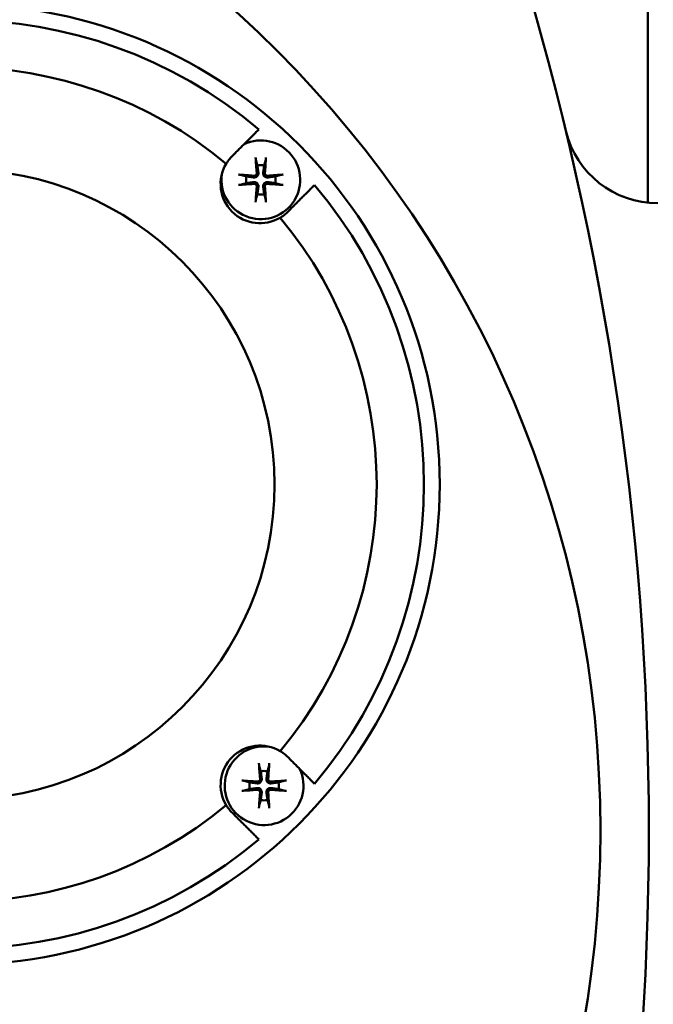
# Model space of a CAD drawing. Header units: millimetres. Extents: x -5840 to 12227, y -347 to 1782.
# Tile 9 of 31: x 710 to 751, y 1035 to 1098. Entities that reach past the tile are written whole.
import ezdxf

# ---------------------------------------------------------------- set-up
doc = ezdxf.new("R2010")
doc.units = ezdxf.units.MM
doc.header["$LTSCALE"] = 5
doc.layers.add('Видимый контур (ГОСТ)', color=7, linetype='Continuous', lineweight=50)
doc.layers.add('Размер (ГОСТ)', color=7, linetype='Continuous', lineweight=25)
doc.styles.add('Обычный текст (ГОСТ)', font='GOST Common Italic.ttf')
doc.dimstyles.new('Обычный (ГОСТ)', dxfattribs={"dimscale": 5, "dimtxt": 3.5, "dimasz": 3.5, "dimexe": 1, "dimexo": 0, "dimgap": 0.5, "dimtad": 1, "dimtxsty": 'Обычный текст (ГОСТ)', "dimblk": 'Filled-1', "dimcen": 0.09, "dimdle": 15, "dimclrd": 256, "dimclre": 256, "dimclrt": 256, "dimazin": 2, "dimtfac": 0.714286, "dimtdec": 3, "dimtmove": 0, "dimatfit": 3, "dimfxl": 1, "dimtolj": 1, "dimlwd": 25, "dimlwe": 25, "dimarcsym": 0})

# ---------------------------------------------------------------- blocks, each defined once
blk = doc.blocks.new('Filled-1')
at = {"color": 0}
for p, q in [((0, 0), (-1, 0.1429)), ((-1, 0.1429), (-1, -0.1429)), ((-1, 0), (0, 0)), ((-1, -0.1429), (0, 0))]:
    blk.add_line(p, q, dxfattribs=at)
at = {"color": 0, "flags": 128}
blk.add_lwpolyline([(-1, -0.1429), (0, 0), (-1, 0.1429), (-1, -0.1429)], dxfattribs=at)
at = {"color": 0}
blk.add_solid([(-1, -0.1429), (0, 0), (-1, 0.1429), (-1, -0.1429)], dxfattribs=at)
blk = doc.blocks.new('*D9')
at = {"layer": 'Defpoints', "color": 0, "linetype": 'Continuous', "transparency": 16777216}
for p in [(997.238, 1334.252), (997.238, 1076.505), (517.238, 1049.151)]:
    blk.add_point(p, dxfattribs=at)
at = {"layer": 'Размер (ГОСТ)', "linetype": 'Continuous', "lineweight": 25, "transparency": 16777216}
for p, q in [((517.238, 1049.151), (517.238, 1339.252)), ((997.238, 1076.505), (997.238, 1339.252)), ((534.738, 1334.252), (979.738, 1334.252))]:
    blk.add_line(p, q, dxfattribs=at)
at = {"layer": 'Размер (ГОСТ)', "linetype": 'Continuous', "lineweight": 25, "transparency": 16777216, "xscale": 17.5, "yscale": 17.5, "zscale": 17.5, "rotation": 180}
blk.add_blockref('Filled-1', (517.238, 1334.252), dxfattribs=at)
at = {"layer": 'Размер (ГОСТ)', "linetype": 'Continuous', "lineweight": 25, "transparency": 16777216, "xscale": 17.5, "yscale": 17.5, "zscale": 17.5}
blk.add_blockref('Filled-1', (997.238, 1334.252), dxfattribs=at)
at = {"layer": 'Размер (ГОСТ)', "linetype": 'Continuous', "lineweight": 25, "transparency": 16777216, "insert": (738.22, 1354.252), "char_height": 17.5, "attachment_point": 1, "style": 'Обычный текст (ГОСТ)'}
blk.add_mtext('\\A1;480', dxfattribs=at)
blk = doc.blocks.new('*D10')
at = {"layer": 'Defpoints', "color": 0, "linetype": 'Continuous', "transparency": 16777216}
for p in [(997.238, 1268.005), (677.238, 1193.005), (997.238, 1076.505)]:
    blk.add_point(p, dxfattribs=at)
at = {"layer": 'Размер (ГОСТ)', "linetype": 'Continuous', "lineweight": 25, "transparency": 16777216}
for p, q in [((677.238, 1193.005), (677.238, 1273.005)), ((997.238, 1076.505), (997.238, 1273.005)), ((694.738, 1268.005), (979.738, 1268.005))]:
    blk.add_line(p, q, dxfattribs=at)
at = {"layer": 'Размер (ГОСТ)', "linetype": 'Continuous', "lineweight": 25, "transparency": 16777216, "xscale": 17.5, "yscale": 17.5, "zscale": 17.5, "rotation": 180}
blk.add_blockref('Filled-1', (677.238, 1268.005), dxfattribs=at)
at = {"layer": 'Размер (ГОСТ)', "linetype": 'Continuous', "lineweight": 25, "transparency": 16777216, "xscale": 17.5, "yscale": 17.5, "zscale": 17.5}
blk.add_blockref('Filled-1', (997.238, 1268.005), dxfattribs=at)
at = {"layer": 'Размер (ГОСТ)', "linetype": 'Continuous', "lineweight": 25, "transparency": 16777216, "insert": (818.65, 1288.005), "char_height": 17.5, "attachment_point": 1, "style": 'Обычный текст (ГОСТ)'}
blk.add_mtext('\\A1;320', dxfattribs=at)

msp = doc.modelspace()

# ---------------------------------------------------------------- linework, layer by layer
at = {"layer": 'Видимый контур (ГОСТ)'}
msp.add_line((750.238, 1085.92), (750.238, 1124.505), dxfattribs=at)
for centre, radius in [((677.238, 1046.055), 70), ((706.552, 1068.039), 30.484), ((706.552, 1068.039), 20)]:
    msp.add_circle(centre, radius, dxfattribs=at)
for centre, radius, start, end in [((560.311, 1046.055), 190, 342.34384, 17.65616), ((706.552, 1068.039), 29.484, 49.85985, 130.14015), ((706.552, 1068.039), 26.484, 50.25181, 129.74819), ((750.878, 1091.886), 6, 193.52278, 270), ((725.681, 1087.379), 2.5, 172.32633, 114.97817), ((725.632, 1087.119), 2.5, 149.15058, 300.84942), ((725.681, 1087.379), 0.935, 76.76803, 103.23197), ((725.681, 1087.379), 0.935, 166.76803, 193.23197), ((725.681, 1087.379), 0.935, 346.76803, 13.23197), ((706.552, 1068.039), 29.484, 319.85985, 40.14015), ((725.681, 1087.379), 0.935, 256.76803, 283.23197), ((706.552, 1068.039), 26.484, 320.25181, 39.74819), ((725.632, 1048.958), 2.5, 59.15058, 210.84942), ((725.892, 1048.909), 2.5, 82.32633, 24.97817), ((725.892, 1048.909), 0.935, 76.76803, 103.23197), ((725.892, 1048.909), 0.935, 166.76803, 193.23197), ((725.892, 1048.909), 0.935, 346.76803, 13.23197), ((725.892, 1048.909), 0.935, 256.76803, 283.23197), ((706.552, 1068.039), 26.484, 230.25181, 309.74819), ((706.552, 1068.039), 29.484, 229.85985, 310.14015)]:
    msp.add_arc(centre, radius, start, end, dxfattribs=at)
for centre, major_axis, start_param, end_param in [((725.842, 1087.393), (0.398, -4.369), 4.375857, 4.608059), ((725.52, 1087.393), (0.398, 4.369), 4.816719, 5.048921), ((725.667, 1087.218), (-4.369, 0.398), 4.816719, 5.048921), ((725.667, 1087.54), (4.369, 0.398), 4.375857, 4.608059), ((725.696, 1087.218), (-4.369, -0.398), 4.375857, 4.608059), ((725.696, 1087.54), (4.369, -0.398), 4.816719, 5.048921), ((725.842, 1087.364), (-0.398, -4.369), 4.816719, 5.048921), ((725.52, 1087.364), (-0.398, 4.369), 4.375857, 4.608059), ((726.053, 1048.924), (0.398, -4.369), 4.375857, 4.608059), ((725.731, 1048.924), (0.398, 4.369), 4.816719, 5.048921), ((725.877, 1048.748), (-4.369, 0.398), 4.816719, 5.048921), ((725.907, 1048.748), (-4.369, -0.398), 4.375857, 4.608059), ((725.877, 1049.07), (4.369, 0.398), 4.375857, 4.608059), ((726.053, 1048.895), (-0.398, -4.369), 4.816719, 5.048921), ((725.731, 1048.895), (-0.398, 4.369), 4.375857, 4.608059), ((725.907, 1049.07), (4.369, -0.398), 4.816719, 5.048921)]:
    msp.add_ellipse(centre, major_axis=major_axis, ratio=0.087156, start_param=start_param, end_param=end_param, dxfattribs=at)
for points, weights in [([(723.94, 1088.959), (724.717, 1089.736), (725.559, 1090.578)], [1.00098680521, 1.00219865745, 1.00177476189]), ([(725.373, 1088.632), (725.428, 1088.433), (725.467, 1088.289)], [1.00329461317, 1.01453007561, 1]), ([(725.895, 1088.289), (725.935, 1088.433), (725.989, 1088.632)], [1, 1.01453007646, 1.00329461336]), ([(725.467, 1088.289), (725.51, 1087.979), (725.531, 1087.824)], [1, 1.44094764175, 1.84165152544]), ([(725.831, 1087.824), (725.853, 1087.979), (725.895, 1088.289)], [1.84165152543, 1.44094764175, 1]), ([(724.771, 1087.593), (724.627, 1087.632), (724.428, 1087.687)], [1, 1.01453007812, 1.00329461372]), ([(724.428, 1087.071), (724.627, 1087.125), (724.771, 1087.165)], [1.00329461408, 1.01453007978, 1]), ([(725.236, 1087.529), (725.081, 1087.55), (724.771, 1087.593)], [1.84165152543, 1.44094764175, 1]), ([(724.771, 1087.165), (725.081, 1087.208), (725.236, 1087.229)], [1, 1.44094764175, 1.84165152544]), ([(726.592, 1087.593), (726.281, 1087.55), (726.126, 1087.529)], [1, 1.44094764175, 1.84165152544]), ([(726.126, 1087.229), (726.281, 1087.208), (726.592, 1087.165)], [1.84165152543, 1.44094764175, 1]), ([(726.934, 1087.687), (726.736, 1087.632), (726.592, 1087.593)], [1.00329461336, 1.01453007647, 1]), ([(726.592, 1087.165), (726.736, 1087.125), (726.934, 1087.071)], [1, 1.01453008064, 1.00329461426]), ([(725.531, 1086.934), (725.51, 1086.779), (725.467, 1086.469)], [1.84165152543, 1.44094764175, 1]), ([(725.895, 1086.469), (725.853, 1086.779), (725.831, 1086.934)], [1, 1.44094764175, 1.84165152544]), ([(729.091, 1087.046), (728.249, 1086.204), (727.472, 1085.427)], [1.00177476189, 1.00219865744, 1.0009868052]), ([(725.467, 1086.469), (725.428, 1086.324), (725.373, 1086.126)], [1, 1.014530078, 1.00329461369]), ([(725.989, 1086.126), (725.935, 1086.324), (725.895, 1086.469)], [1.00329461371, 1.01453007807, 1]), ([(727.472, 1050.651), (728.249, 1049.874), (729.091, 1049.032)], [1.00098680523, 1.00219865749, 1.00177476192]), ([(725.584, 1050.162), (725.638, 1049.964), (725.678, 1049.819)], [1.00329461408, 1.01453007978, 1]), ([(725.678, 1049.819), (725.721, 1049.509), (725.742, 1049.354)], [1, 1.44094764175, 1.84165152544]), ([(726.042, 1049.354), (726.063, 1049.509), (726.106, 1049.819)], [1.84165152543, 1.44094764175, 1]), ([(726.106, 1049.819), (726.145, 1049.964), (726.2, 1050.162)], [1, 1.01453007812, 1.00329461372]), ([(724.982, 1049.123), (724.837, 1049.163), (724.639, 1049.217)], [1, 1.014530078, 1.00329461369]), ([(725.447, 1049.059), (725.292, 1049.08), (724.982, 1049.123)], [1.84165152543, 1.44094764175, 1]), ([(726.802, 1049.123), (726.492, 1049.08), (726.337, 1049.059)], [1, 1.44094764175, 1.84165152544]), ([(727.145, 1049.217), (726.946, 1049.163), (726.802, 1049.123)], [1.00329461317, 1.01453007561, 1]), ([(724.639, 1048.601), (724.837, 1048.656), (724.982, 1048.695)], [1.00329461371, 1.01453007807, 1]), ([(724.982, 1048.695), (725.292, 1048.738), (725.447, 1048.759)], [1, 1.44094764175, 1.84165152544]), ([(725.742, 1048.464), (725.721, 1048.309), (725.678, 1047.999)], [1.84165152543, 1.44094764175, 1]), ([(726.106, 1047.999), (726.063, 1048.309), (726.042, 1048.464)], [1, 1.44094764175, 1.84165152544]), ([(726.337, 1048.759), (726.492, 1048.738), (726.802, 1048.695)], [1.84165152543, 1.44094764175, 1]), ([(726.802, 1048.695), (726.946, 1048.656), (727.145, 1048.601)], [1, 1.01453007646, 1.00329461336]), ([(725.678, 1047.999), (725.638, 1047.855), (725.584, 1047.656)], [1, 1.01453008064, 1.00329461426]), ([(726.2, 1047.656), (726.145, 1047.855), (726.106, 1047.999)], [1.00329461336, 1.01453007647, 1]), ([(725.559, 1045.499), (724.717, 1046.341), (723.94, 1047.118)], [1.0017747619, 1.00219865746, 1.00098680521])]:
    msp.add_rational_spline(points, weights, degree=2, dxfattribs=at)
for points, knots in [([(723.94, 1088.959), (723.855, 1088.881), (723.778, 1088.799), (723.629, 1088.62), (723.554, 1088.514), (723.486, 1088.401)], [0.92397486, 0.92397486, 0.92397486, 0.92397486, 0.97027921, 0.97027921, 1.02313663, 1.02313663, 1.02313663, 1.02313663]), ([(725.373, 1088.632), (725.372, 1088.638), (725.37, 1088.648), (725.366, 1088.67), (725.363, 1088.687), (725.359, 1088.719), (725.357, 1088.739), (725.354, 1088.771), (725.353, 1088.789), (725.352, 1088.803)], [0.0478659, 0.0478659, 0.0478659, 0.0478659, 0.05208337, 0.05208337, 0.05727876, 0.05727876, 0.06252381, 0.06252381, 0.06703089, 0.06703089, 0.06703089, 0.06703089]), ([(726.011, 1088.803), (726.01, 1088.789), (726.009, 1088.771), (726.006, 1088.739), (726.003, 1088.719), (725.999, 1088.687), (725.997, 1088.67), (725.993, 1088.648), (725.991, 1088.638), (725.989, 1088.632)], [0.01643552, 0.01643552, 0.01643552, 0.01643552, 0.02094259, 0.02094259, 0.02618765, 0.02618765, 0.03138303, 0.03138303, 0.0356005, 0.0356005, 0.0356005, 0.0356005]), ([(725.531, 1087.824), (725.536, 1087.79), (725.534, 1087.753), (725.52, 1087.7), (725.512, 1087.679), (725.489, 1087.637), (725.474, 1087.618), (725.442, 1087.586), (725.423, 1087.571), (725.381, 1087.548), (725.36, 1087.54), (725.307, 1087.526), (725.27, 1087.524), (725.236, 1087.529)], [0.1157055, 0.1157055, 0.1157055, 0.1157055, 0.1265746, 0.1265746, 0.13336881, 0.13336881, 0.14016301, 0.14016301, 0.14695722, 0.14695722, 0.15375143, 0.15375143, 0.16462053, 0.16462053, 0.16462053, 0.16462053]), ([(725.422, 1087.814), (725.424, 1087.794), (725.422, 1087.772), (725.409, 1087.731), (725.398, 1087.711), (725.372, 1087.68), (725.355, 1087.666), (725.317, 1087.646), (725.296, 1087.64), (725.266, 1087.637), (725.256, 1087.637), (725.246, 1087.638)], [0, 0, 0, 0, 0.00610858, 0.00610858, 0.01221716, 0.01221716, 0.01830937, 0.01830937, 0.02440159, 0.02440159, 0.02728313, 0.02728313, 0.02728313, 0.02728313]), ([(726.126, 1087.529), (726.092, 1087.524), (726.056, 1087.526), (726.003, 1087.54), (725.981, 1087.548), (725.94, 1087.571), (725.921, 1087.586), (725.889, 1087.618), (725.874, 1087.637), (725.851, 1087.679), (725.842, 1087.7), (725.829, 1087.753), (725.827, 1087.79), (725.831, 1087.824)], [0.1157055, 0.1157055, 0.1157055, 0.1157055, 0.1265746, 0.1265746, 0.13336881, 0.13336881, 0.14016301, 0.14016301, 0.14695722, 0.14695722, 0.15375143, 0.15375143, 0.16462053, 0.16462053, 0.16462053, 0.16462053]), ([(726.116, 1087.638), (726.096, 1087.636), (726.074, 1087.638), (726.033, 1087.651), (726.014, 1087.662), (725.983, 1087.688), (725.969, 1087.705), (725.949, 1087.743), (725.942, 1087.764), (725.94, 1087.794), (725.939, 1087.804), (725.94, 1087.814)], [0, 0, 0, 0, 0.00610592, 0.00610592, 0.01221184, 0.01221184, 0.01830671, 0.01830671, 0.02440159, 0.02440159, 0.02728319, 0.02728319, 0.02728319, 0.02728319]), ([(724.257, 1087.708), (724.271, 1087.707), (724.289, 1087.706), (724.321, 1087.703), (724.342, 1087.701), (724.373, 1087.697), (724.391, 1087.694), (724.412, 1087.69), (724.422, 1087.688), (724.428, 1087.687)], [0.01643552, 0.01643552, 0.01643552, 0.01643552, 0.02094259, 0.02094259, 0.02618765, 0.02618765, 0.03138303, 0.03138303, 0.0356005, 0.0356005, 0.0356005, 0.0356005]), ([(725.236, 1087.229), (725.27, 1087.234), (725.307, 1087.231), (725.36, 1087.218), (725.381, 1087.209), (725.423, 1087.186), (725.442, 1087.171), (725.474, 1087.139), (725.489, 1087.12), (725.512, 1087.079), (725.52, 1087.057), (725.534, 1087.004), (725.536, 1086.968), (725.531, 1086.934)], [0.1157055, 0.1157055, 0.1157055, 0.1157055, 0.1265746, 0.1265746, 0.13336881, 0.13336881, 0.14016301, 0.14016301, 0.14695722, 0.14695722, 0.15375143, 0.15375143, 0.16462053, 0.16462053, 0.16462053, 0.16462053]), ([(725.246, 1087.12), (725.266, 1087.122), (725.288, 1087.119), (725.329, 1087.106), (725.349, 1087.095), (725.38, 1087.069), (725.394, 1087.052), (725.414, 1087.014), (725.42, 1086.993), (725.423, 1086.963), (725.423, 1086.954), (725.422, 1086.944)], [0, 0, 0, 0, 0.00610592, 0.00610592, 0.01221184, 0.01221184, 0.01830671, 0.01830671, 0.02440159, 0.02440159, 0.02728319, 0.02728319, 0.02728319, 0.02728319]), ([(725.831, 1086.934), (725.827, 1086.968), (725.829, 1087.004), (725.842, 1087.057), (725.851, 1087.079), (725.874, 1087.12), (725.889, 1087.139), (725.921, 1087.171), (725.94, 1087.186), (725.981, 1087.209), (726.003, 1087.218), (726.056, 1087.231), (726.092, 1087.234), (726.126, 1087.229)], [0.1157055, 0.1157055, 0.1157055, 0.1157055, 0.1265746, 0.1265746, 0.13336881, 0.13336881, 0.14016301, 0.14016301, 0.14695722, 0.14695722, 0.15375143, 0.15375143, 0.16462053, 0.16462053, 0.16462053, 0.16462053]), ([(725.94, 1086.944), (725.939, 1086.964), (725.941, 1086.986), (725.954, 1087.027), (725.965, 1087.046), (725.991, 1087.077), (726.008, 1087.091), (726.046, 1087.112), (726.067, 1087.118), (726.097, 1087.121), (726.107, 1087.121), (726.116, 1087.12)], [0, 0, 0, 0, 0.00610592, 0.00610592, 0.01221184, 0.01221184, 0.01830671, 0.01830671, 0.02440159, 0.02440159, 0.02728319, 0.02728319, 0.02728319, 0.02728319]), ([(726.934, 1087.687), (726.941, 1087.688), (726.95, 1087.69), (726.972, 1087.694), (726.989, 1087.697), (727.021, 1087.701), (727.041, 1087.703), (727.074, 1087.706), (727.091, 1087.707), (727.106, 1087.708)], [0.0478659, 0.0478659, 0.0478659, 0.0478659, 0.05208337, 0.05208337, 0.05727876, 0.05727876, 0.06252381, 0.06252381, 0.06703089, 0.06703089, 0.06703089, 0.06703089]), ([(724.428, 1087.071), (724.422, 1087.069), (724.412, 1087.067), (724.391, 1087.063), (724.373, 1087.061), (724.342, 1087.057), (724.321, 1087.054), (724.289, 1087.051), (724.271, 1087.05), (724.257, 1087.049)], [0.0478659, 0.0478659, 0.0478659, 0.0478659, 0.05208337, 0.05208337, 0.05727876, 0.05727876, 0.06252381, 0.06252381, 0.06703089, 0.06703089, 0.06703089, 0.06703089]), ([(727.106, 1087.049), (727.091, 1087.05), (727.074, 1087.051), (727.041, 1087.054), (727.021, 1087.057), (726.989, 1087.061), (726.972, 1087.063), (726.95, 1087.067), (726.941, 1087.069), (726.934, 1087.071)], [0.01643552, 0.01643552, 0.01643552, 0.01643552, 0.02094259, 0.02094259, 0.02618765, 0.02618765, 0.03138303, 0.03138303, 0.0356005, 0.0356005, 0.0356005, 0.0356005]), ([(725.352, 1085.954), (725.353, 1085.969), (725.354, 1085.986), (725.357, 1086.019), (725.359, 1086.039), (725.363, 1086.071), (725.366, 1086.088), (725.37, 1086.11), (725.372, 1086.119), (725.373, 1086.126)], [0.01643552, 0.01643552, 0.01643552, 0.01643552, 0.02094259, 0.02094259, 0.02618765, 0.02618765, 0.03138303, 0.03138303, 0.0356005, 0.0356005, 0.0356005, 0.0356005]), ([(725.989, 1086.126), (725.991, 1086.119), (725.993, 1086.11), (725.997, 1086.088), (725.999, 1086.071), (726.003, 1086.039), (726.006, 1086.019), (726.009, 1085.986), (726.01, 1085.969), (726.011, 1085.954)], [0.0478659, 0.0478659, 0.0478659, 0.0478659, 0.05208337, 0.05208337, 0.05727876, 0.05727876, 0.06252381, 0.06252381, 0.06703089, 0.06703089, 0.06703089, 0.06703089]), ([(726.914, 1084.973), (727.027, 1085.04), (727.133, 1085.116), (727.229, 1085.195), (727.313, 1085.265), (727.394, 1085.342), (727.472, 1085.427)], [-0.05285742, -0.05285742, -0.05285742, -0.05285742, 0, 0, 0, 0.04630435, 0.04630435, 0.04630435, 0.04630435]), ([(727.472, 1050.651), (727.394, 1050.735), (727.313, 1050.813), (727.133, 1050.962), (727.027, 1051.037), (726.914, 1051.105)], [0.92397486, 0.92397486, 0.92397486, 0.92397486, 0.97027921, 0.97027921, 1.02313663, 1.02313663, 1.02313663, 1.02313663]), ([(725.584, 1050.162), (725.582, 1050.169), (725.58, 1050.178), (725.576, 1050.2), (725.574, 1050.217), (725.57, 1050.249), (725.567, 1050.269), (725.565, 1050.302), (725.563, 1050.319), (725.562, 1050.334)], [0.0478659, 0.0478659, 0.0478659, 0.0478659, 0.05208337, 0.05208337, 0.05727876, 0.05727876, 0.06252381, 0.06252381, 0.06703089, 0.06703089, 0.06703089, 0.06703089]), ([(726.221, 1050.334), (726.221, 1050.319), (726.219, 1050.302), (726.216, 1050.269), (726.214, 1050.249), (726.21, 1050.217), (726.207, 1050.2), (726.204, 1050.178), (726.201, 1050.169), (726.2, 1050.162)], [0.01643552, 0.01643552, 0.01643552, 0.01643552, 0.02094259, 0.02094259, 0.02618765, 0.02618765, 0.03138303, 0.03138303, 0.0356005, 0.0356005, 0.0356005, 0.0356005]), ([(724.467, 1049.239), (724.482, 1049.238), (724.499, 1049.237), (724.532, 1049.234), (724.552, 1049.231), (724.584, 1049.227), (724.601, 1049.225), (724.623, 1049.221), (724.632, 1049.219), (724.639, 1049.217)], [0.01643552, 0.01643552, 0.01643552, 0.01643552, 0.02094259, 0.02094259, 0.02618765, 0.02618765, 0.03138303, 0.03138303, 0.0356005, 0.0356005, 0.0356005, 0.0356005]), ([(725.742, 1049.354), (725.747, 1049.32), (725.744, 1049.284), (725.731, 1049.231), (725.722, 1049.209), (725.699, 1049.168), (725.685, 1049.149), (725.653, 1049.116), (725.633, 1049.102), (725.592, 1049.079), (725.57, 1049.07), (725.518, 1049.057), (725.481, 1049.054), (725.447, 1049.059)], [0.1157055, 0.1157055, 0.1157055, 0.1157055, 0.1265746, 0.1265746, 0.13336881, 0.13336881, 0.14016301, 0.14016301, 0.14695722, 0.14695722, 0.15375143, 0.15375143, 0.16462053, 0.16462053, 0.16462053, 0.16462053]), ([(725.633, 1049.344), (725.635, 1049.324), (725.632, 1049.302), (725.619, 1049.261), (725.609, 1049.242), (725.583, 1049.211), (725.566, 1049.197), (725.527, 1049.176), (725.506, 1049.17), (725.477, 1049.167), (725.467, 1049.167), (725.457, 1049.168)], [0, 0, 0, 0, 0.00610592, 0.00610592, 0.01221184, 0.01221184, 0.01830671, 0.01830671, 0.02440159, 0.02440159, 0.02728319, 0.02728319, 0.02728319, 0.02728319]), ([(726.337, 1049.059), (726.303, 1049.054), (726.266, 1049.057), (726.214, 1049.07), (726.192, 1049.079), (726.151, 1049.102), (726.131, 1049.116), (726.099, 1049.149), (726.084, 1049.168), (726.061, 1049.209), (726.053, 1049.231), (726.039, 1049.284), (726.037, 1049.32), (726.042, 1049.354)], [0.1157055, 0.1157055, 0.1157055, 0.1157055, 0.1265746, 0.1265746, 0.13336881, 0.13336881, 0.14016301, 0.14016301, 0.14695722, 0.14695722, 0.15375143, 0.15375143, 0.16462053, 0.16462053, 0.16462053, 0.16462053]), ([(726.327, 1049.168), (726.307, 1049.166), (726.285, 1049.169), (726.244, 1049.182), (726.225, 1049.193), (726.193, 1049.219), (726.179, 1049.236), (726.159, 1049.274), (726.153, 1049.295), (726.15, 1049.324), (726.15, 1049.334), (726.151, 1049.344)], [0, 0, 0, 0, 0.00610858, 0.00610858, 0.01221716, 0.01221716, 0.01830937, 0.01830937, 0.02440159, 0.02440159, 0.02728313, 0.02728313, 0.02728313, 0.02728313]), ([(727.145, 1049.217), (727.152, 1049.219), (727.161, 1049.221), (727.183, 1049.225), (727.2, 1049.227), (727.232, 1049.231), (727.252, 1049.234), (727.284, 1049.237), (727.302, 1049.238), (727.317, 1049.239)], [0.0478659, 0.0478659, 0.0478659, 0.0478659, 0.05208337, 0.05208337, 0.05727876, 0.05727876, 0.06252381, 0.06252381, 0.06703089, 0.06703089, 0.06703089, 0.06703089]), ([(724.639, 1048.601), (724.632, 1048.6), (724.623, 1048.598), (724.601, 1048.594), (724.584, 1048.591), (724.552, 1048.587), (724.532, 1048.585), (724.499, 1048.582), (724.482, 1048.581), (724.467, 1048.58)], [0.0478659, 0.0478659, 0.0478659, 0.0478659, 0.05208337, 0.05208337, 0.05727876, 0.05727876, 0.06252381, 0.06252381, 0.06703089, 0.06703089, 0.06703089, 0.06703089]), ([(725.447, 1048.759), (725.481, 1048.764), (725.518, 1048.762), (725.57, 1048.748), (725.592, 1048.74), (725.633, 1048.717), (725.653, 1048.702), (725.685, 1048.67), (725.699, 1048.65), (725.722, 1048.609), (725.731, 1048.588), (725.744, 1048.535), (725.747, 1048.498), (725.742, 1048.464)], [0.1157055, 0.1157055, 0.1157055, 0.1157055, 0.1265746, 0.1265746, 0.13336881, 0.13336881, 0.14016301, 0.14016301, 0.14695722, 0.14695722, 0.15375143, 0.15375143, 0.16462053, 0.16462053, 0.16462053, 0.16462053]), ([(725.457, 1048.65), (725.477, 1048.652), (725.499, 1048.65), (725.54, 1048.637), (725.559, 1048.626), (725.59, 1048.6), (725.604, 1048.583), (725.625, 1048.545), (725.631, 1048.524), (725.634, 1048.494), (725.634, 1048.484), (725.633, 1048.474)], [0, 0, 0, 0, 0.00610592, 0.00610592, 0.01221184, 0.01221184, 0.01830671, 0.01830671, 0.02440159, 0.02440159, 0.02728319, 0.02728319, 0.02728319, 0.02728319]), ([(726.042, 1048.464), (726.037, 1048.498), (726.039, 1048.535), (726.053, 1048.588), (726.061, 1048.609), (726.084, 1048.65), (726.099, 1048.67), (726.131, 1048.702), (726.151, 1048.717), (726.192, 1048.74), (726.214, 1048.748), (726.266, 1048.762), (726.303, 1048.764), (726.337, 1048.759)], [0.1157055, 0.1157055, 0.1157055, 0.1157055, 0.1265746, 0.1265746, 0.13336881, 0.13336881, 0.14016301, 0.14016301, 0.14695722, 0.14695722, 0.15375143, 0.15375143, 0.16462053, 0.16462053, 0.16462053, 0.16462053]), ([(726.151, 1048.474), (726.149, 1048.494), (726.151, 1048.516), (726.164, 1048.557), (726.175, 1048.576), (726.201, 1048.608), (726.218, 1048.622), (726.256, 1048.642), (726.278, 1048.648), (726.307, 1048.651), (726.317, 1048.651), (726.327, 1048.65)], [0, 0, 0, 0, 0.00610592, 0.00610592, 0.01221184, 0.01221184, 0.01830671, 0.01830671, 0.02440159, 0.02440159, 0.02728319, 0.02728319, 0.02728319, 0.02728319]), ([(727.317, 1048.58), (727.302, 1048.581), (727.284, 1048.582), (727.252, 1048.585), (727.232, 1048.587), (727.2, 1048.591), (727.183, 1048.594), (727.161, 1048.598), (727.152, 1048.6), (727.145, 1048.601)], [0.01643552, 0.01643552, 0.01643552, 0.01643552, 0.02094259, 0.02094259, 0.02618765, 0.02618765, 0.03138303, 0.03138303, 0.0356005, 0.0356005, 0.0356005, 0.0356005]), ([(723.486, 1047.676), (723.554, 1047.563), (723.629, 1047.458), (723.708, 1047.362), (723.778, 1047.278), (723.855, 1047.196), (723.94, 1047.118)], [-0.05285742, -0.05285742, -0.05285742, -0.05285742, 0, 0, 0, 0.04630435, 0.04630435, 0.04630435, 0.04630435]), ([(725.562, 1047.485), (725.563, 1047.499), (725.565, 1047.517), (725.567, 1047.549), (725.57, 1047.569), (725.574, 1047.601), (725.576, 1047.618), (725.58, 1047.64), (725.582, 1047.65), (725.584, 1047.656)], [0.01643552, 0.01643552, 0.01643552, 0.01643552, 0.02094259, 0.02094259, 0.02618765, 0.02618765, 0.03138303, 0.03138303, 0.0356005, 0.0356005, 0.0356005, 0.0356005]), ([(726.2, 1047.656), (726.201, 1047.65), (726.204, 1047.64), (726.207, 1047.618), (726.21, 1047.601), (726.214, 1047.569), (726.216, 1047.549), (726.219, 1047.517), (726.221, 1047.499), (726.221, 1047.485)], [0.0478659, 0.0478659, 0.0478659, 0.0478659, 0.05208337, 0.05208337, 0.05727876, 0.05727876, 0.06252381, 0.06252381, 0.06703089, 0.06703089, 0.06703089, 0.06703089])]:
    msp.add_open_spline(points, degree=3, knots=knots, dxfattribs=at)

# ---------------------------------------------------------------- dimensions: what is measured, and where the dimension line sits
at = {"layer": 'Размер (ГОСТ)', "linetype": 'Continuous', "lineweight": 25}
dim = msp.add_linear_dim(base=(997.238, 1334.252), p1=(517.238, 1049.151), p2=(997.238, 1076.505), dimstyle='Обычный (ГОСТ)', override={"dimgap": 0.5, "dimdec": 2, "dimtol": 0, "dimlim": 0, "dimtp": 0, "dimtm": 0, "dimtdec": 3, "dimtofl": 0, "dimatfit": 1}, dxfattribs=at)
dim.commit()
dim.dimension.update_dxf_attribs({"geometry": '*D9', "text_midpoint": (757.238, 1334.252), "dimtype": 160})
dim = msp.add_linear_dim(base=(997.238, 1268.005), p1=(677.238, 1193.005), p2=(997.238, 1076.505), angle=180, dimstyle='Обычный (ГОСТ)', override={"dimgap": 0.5, "dimdec": 2, "dimtol": 0, "dimlim": 0, "dimtp": 0, "dimtm": 0, "dimtdec": 3, "dimtofl": 0, "dimatfit": 1}, dxfattribs=at)
dim.commit()
dim.dimension.update_dxf_attribs({"geometry": '*D10', "text_midpoint": (837.238, 1268.005), "dimtype": 160})

doc.saveas('drawing.dxf')
